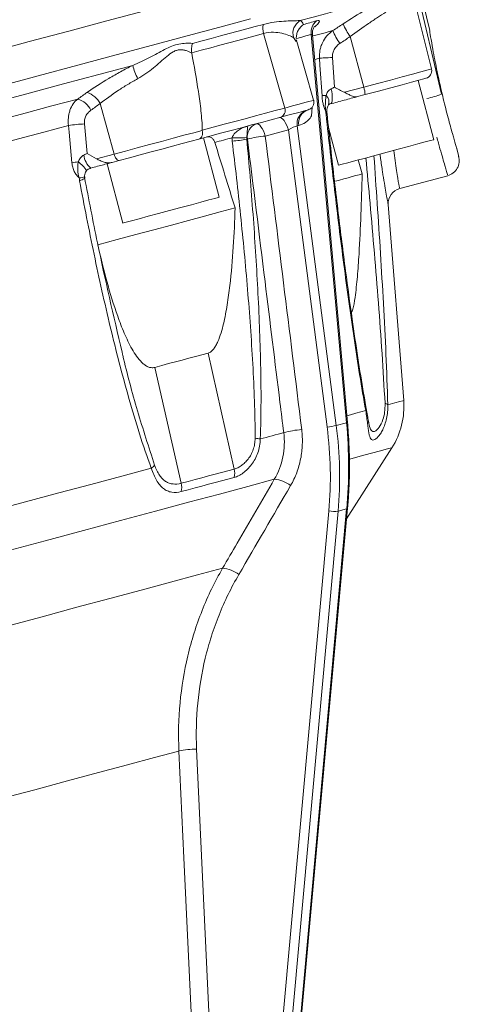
# Model space of a CAD drawing. Header units: millimetres. Extents: x -45 to 292, y -167 to 549.
# Tile 8 of 16: x 234 to 291, y -30 to 98. Entities that reach past the tile are written whole.
import ezdxf

# ---------------------------------------------------------------- set-up
doc = ezdxf.new("R2010")
doc.units = ezdxf.units.MM

msp = doc.modelspace()

# ---------------------------------------------------------------- linework, layer by layer
at = {"color": 7, "linetype": 'Continuous', "lineweight": 15}
for p, q in [((287.35, 91.72), (284.88, 101.6)), ((287.12, 96.73), (286.29, 100.31)), ((265.47, 96.34), (268.22, 86.63)), ((271.99, 87.64), (269.78, 95.32)), ((276.28, 45.61), (271.68, 96.23)), ((276.4, 45.65), (271.82, 96.11)), ((276.76, 95.94), (278.52, 89.35)), ((274.44, 93.23), (274.7, 89.34)), ((287.68, 82.5), (285.61, 90.23)), ((276, 88.68), (278.52, 89.35)), ((278.69, 88.38), (277.7, 88.11)), ((244.15, 87.2), (245.96, 80.62)), ((271.26, 86.39), (271.42, 86.49)), ((271.79, 86.74), (271.7, 85.61)), ((242.1, 84.56), (242.45, 80.7)), ((268.69, 83.77), (265.68, 82.96)), ((273.75, 45.05), (268.69, 83.77)), ((270.04, 84.35), (269.84, 84.3)), ((269.84, 84.3), (274.94, 45.26)), ((273.93, 84.09), (275.24, 79.17)), ((259.68, 75), (257.61, 82.73)), ((290.9, 80.32), (290.67, 81.32)), ((243.67, 80.01), (245.96, 80.62)), ((246.62, 79.79), (245.72, 79.54)), ((278.32, 78.04), (277.8, 79.86)), ((245.05, 79.36), (247.12, 71.64)), ((283.21, 76.13), (289.5, 77.81)), ((283.73, 48.5), (281.72, 74.04)), ((258.23, 54.69), (258.23, 54.69)), ((261.63, 39.57), (258.23, 54.69)), ((254.71, 37.71), (251.26, 52.82)), ((278.85, 47.4), (278.71, 48.25)), ((276.28, 45.61), (274.94, 45.26)), ((276.29, 33.08), (282.19, 42.34)), ((262.3, -94.62), (273.97, 34.09)), ((275.17, 34.08), (263.49, -94.63)), ((264.61, -94.33), (276.29, 34.38)), ((264.74, -94.25), (276.41, 34.46)), ((276.29, 34.38), (275.17, 34.08)), ((256.73, 3.04), (261.29, -93.85))]:
    msp.add_line(p, q, dxfattribs=at)
at = {"color": 8, "linetype": 'Continuous', "lineweight": 15}
msp.add_line((269.72, 95.3), (269.36, 95.82), dxfattribs=at)
at = {"color": 7, "linetype": 'Continuous', "lineweight": 15, "flags": 128}
for points in [[(270.21, 98.03), (271.91, 98.49), (273.53, 98.92), (275.07, 99.33), (276.52, 99.72), (277.89, 100.09), (279.16, 100.43), (280.35, 100.75), (281.45, 101.05)], [(285.9, 100.21), (286.5, 97.63), (288.67, 88.42)], [(200.42, 86.04), (206.49, 87.67), (212.45, 89.26), (218.29, 90.83), (223.98, 92.35), (229.52, 93.84), (234.88, 95.28), (240.06, 96.66), (245.03, 97.99), (249.78, 99.27)], [(265.47, 96.34), (264.37, 96.05), (263.25, 95.75), (262.11, 95.44), (260.95, 95.13), (259.77, 94.81), (258.56, 94.49), (257.33, 94.16), (256.09, 93.83)], [(256.2, 95.06), (257.43, 95.39), (258.63, 95.71), (259.82, 96.03), (260.99, 96.34), (262.13, 96.65), (263.26, 96.95), (264.36, 97.24), (265.44, 97.53)], [(274.44, 93.23), (274.17, 93.21), (273.9, 93.19), (273.65, 93.17), (273.42, 93.16), (273.21, 93.15), (273.02, 93.13), (272.87, 93.12), (272.76, 93.12)], [(273.08, 88.23), (272.81, 92.22), (272.76, 93.12)], [(208.6, 81.53), (214.04, 82.98), (219.36, 84.41), (224.57, 85.8), (229.65, 87.17), (234.58, 88.49), (239.36, 89.77), (243.97, 91), (248.39, 92.19)], [(286.64, 90.51), (286.62, 90.5), (286.34, 90.43), (285.71, 90.26), (284.76, 90), (283.53, 89.67), (282.06, 89.28), (280.43, 88.84), (278.69, 88.38)], [(274.26, 89.13), (274.34, 88.77), (274.39, 88.42), (274.42, 88.09), (274.42, 87.8), (274.39, 87.55), (274.34, 87.36), (274.26, 87.23), (274.15, 87.16)], [(211.65, 79.88), (215.62, 80.94), (219.52, 81.99), (223.36, 83.02), (227.11, 84.02), (230.78, 85.01), (234.36, 85.96), (237.84, 86.9), (241.23, 87.8)], [(273.61, 88.27), (273.52, 88.26), (273.44, 88.26), (273.37, 88.25), (273.3, 88.25), (273.23, 88.24), (273.18, 88.24), (273.12, 88.24), (273.08, 88.23)], [(257.46, 83.74), (258.9, 84.13), (260.31, 84.51), (261.7, 84.88), (263.06, 85.24), (264.39, 85.6), (265.7, 85.95), (266.97, 86.29), (268.22, 86.63)], [(271.26, 86.39), (271.15, 86.36), (270.94, 86.3), (270.63, 86.22), (270.23, 86.11), (269.73, 85.98), (269.14, 85.82), (268.46, 85.64), (267.7, 85.43)], [(267.7, 85.43), (266.46, 85.1), (265.2, 84.76), (263.9, 84.42), (262.57, 84.06), (261.22, 83.7), (259.84, 83.33), (258.43, 82.95), (257, 82.57)], [(267.52, 85.39), (267.66, 85.39), (267.81, 85.32), (267.97, 85.18), (268.13, 84.99), (268.29, 84.74), (268.43, 84.45), (268.57, 84.12), (268.69, 83.77)], [(212.07, 76.86), (215.82, 77.86), (219.5, 78.85), (223.11, 79.81), (226.65, 80.76), (230.12, 81.69), (233.51, 82.6), (236.8, 83.48), (240.01, 84.34)], [(240.46, 79.49), (240.09, 83.46), (240.01, 84.34)], [(245.96, 80.62), (247.44, 81.02), (248.99, 81.44), (250.58, 81.86), (252.14, 82.28), (253.65, 82.69), (255.07, 83.07), (256.35, 83.41), (257.46, 83.71)], [(264.52, 84.58), (264.65, 84.58), (264.8, 84.51), (264.96, 84.38), (265.12, 84.19), (265.28, 83.94), (265.43, 83.64), (265.57, 83.32), (265.68, 82.96)], [(257, 82.57), (256, 82.3), (254.84, 81.99), (253.57, 81.65), (252.21, 81.28), (250.79, 80.9), (249.36, 80.52), (247.96, 80.14), (246.62, 79.79)], [(261.34, 82.75), (261.06, 82.67), (260.78, 82.6), (260.5, 82.52), (260.22, 82.45), (259.94, 82.37), (259.66, 82.3), (259.38, 82.22), (259.1, 82.15)], [(263.35, 82.58), (263.34, 82.57), (263.33, 82.57), (263.32, 82.57), (263.31, 82.56), (263.3, 82.56), (263.29, 82.56), (263.28, 82.56), (263.27, 82.55)], [(287.68, 82.5), (287.61, 82.49), (287.23, 82.38), (286.54, 82.2), (285.57, 81.94), (284.37, 81.62), (283.02, 81.25), (281.57, 80.87), (280.12, 80.48), (278.73, 80.11), (277.49, 79.78), (276.46, 79.5), (275.7, 79.29), (275.24, 79.17)], [(245.96, 80.62), (246.02, 80.44), (246.09, 80.27), (246.17, 80.12), (246.26, 79.99), (246.35, 79.88), (246.45, 79.82), (246.54, 79.78), (246.62, 79.79)], [(274.83, 77.1), (275.34, 77.24), (275.94, 77.4), (276.5, 77.55), (277.01, 77.69), (277.49, 77.82), (277.92, 77.93), (278.32, 78.04)], [(259.68, 75), (259.55, 74.97), (259.09, 74.84), (258.32, 74.64), (257.29, 74.36), (256.05, 74.03), (254.66, 73.66), (253.21, 73.27), (251.77, 72.88), (250.41, 72.52), (249.22, 72.2), (248.25, 71.94), (247.56, 71.75), (247.18, 71.65), (247.12, 71.64)], [(243.85, 68.8), (246.36, 69.48), (248.8, 70.13), (251.16, 70.76), (253.44, 71.37), (255.65, 71.96), (257.77, 72.53), (259.8, 73.08), (261.75, 73.6)], [(251.26, 52.82), (252.17, 53.07), (253.08, 53.31), (253.97, 53.55), (254.85, 53.78), (255.71, 54.01), (256.57, 54.24), (257.4, 54.47), (258.23, 54.69)], [(265.03, 43.49), (265.42, 43.6), (265.81, 43.7), (266.2, 43.8), (266.59, 43.91), (266.97, 44.01), (267.34, 44.11), (267.72, 44.21), (268.08, 44.31)], [(215.96, 30.34), (220.73, 31.62), (225.41, 32.87), (229.98, 34.1), (234.43, 35.29), (238.75, 36.45), (242.93, 37.57), (246.96, 38.65), (250.82, 39.68)], [(254.71, 37.71), (255.62, 37.96), (256.52, 38.2), (257.4, 38.43), (258.27, 38.67), (259.13, 38.9), (259.98, 39.12), (260.81, 39.35), (261.63, 39.57)], [(191.41, 18.02), (197.42, 19.63), (203.39, 21.23), (209.28, 22.81), (215.09, 24.36), (220.79, 25.89), (226.35, 27.38), (231.75, 28.83), (236.97, 30.23), (241.99, 31.57), (246.79, 32.86), (251.35, 34.08), (255.66, 35.23), (259.69, 36.31), (263.42, 37.31), (266.86, 38.23)], [(261.63, 38.48), (260.81, 38.26), (259.98, 38.04), (259.14, 37.81), (258.28, 37.58), (257.41, 37.35), (256.53, 37.11), (255.64, 36.87), (254.73, 36.63)], [(194.84, 9.14), (200.39, 10.63), (205.88, 12.1), (211.31, 13.55), (216.64, 14.98), (221.85, 16.38), (226.93, 17.74), (231.84, 19.05), (236.58, 20.32), (241.11, 21.54), (245.42, 22.69), (249.49, 23.78), (253.31, 24.81), (256.85, 25.76), (260.11, 26.63)], [(200.94, -11.52), (206.21, -10.1), (211.42, -8.71), (216.54, -7.34), (221.55, -5.99), (226.41, -4.69), (231.11, -3.43), (235.61, -2.23), (239.89, -1.08), (243.94, 0), (247.72, 1.02), (251.22, 1.96), (254.42, 2.81)], [(258.97, -94.08), (258.79, -90.12), (258.05, -74.32), (255.08, -11.12), (254.42, 2.81)]]:
    msp.add_lwpolyline(points, dxfattribs=at)
at = {"color": 8, "linetype": 'Continuous', "lineweight": 15, "flags": 128}
for points in [[(201.61, 81.6), (207.68, 83.22), (213.64, 84.82), (219.48, 86.39), (225.17, 87.91), (230.71, 89.4), (236.07, 90.83), (241.25, 92.22), (246.22, 93.55), (250.97, 94.82), (255.48, 96.03), (259.75, 97.18), (263.76, 98.25)], [(271.83, 96), (271.88, 96.02), (272.43, 96.17), (272.97, 96.31), (273.49, 96.45), (274, 96.59), (274.49, 96.72)], [(272.11, 92.94), (272.3, 93), (272.76, 93.12)], [(278.52, 89.35), (280.3, 89.83), (282, 90.28), (283.54, 90.69), (284.87, 91.05), (285.95, 91.34), (286.74, 91.55), (287.21, 91.68), (287.35, 91.72)], [(268.22, 86.63), (269.25, 86.9), (270.12, 87.14), (270.83, 87.33), (271.38, 87.47), (271.75, 87.57), (271.95, 87.63), (271.99, 87.64)], [(273.61, 85.77), (273.68, 85.8), (273.72, 85.83), (273.73, 85.86)], [(241.47, 77.15), (241.65, 77.22), (241.81, 77.28), (241.94, 77.34), (242.04, 77.4), (242.1, 77.46), (242.14, 77.51), (242.14, 77.55)], [(281.65, 47.94), (282.56, 48.19), (283.21, 48.36), (283.6, 48.47), (283.73, 48.5)], [(276.33, 46.52), (276.79, 46.64), (277.49, 46.83), (278.16, 47.01), (278.78, 47.18)], [(276.71, 40.87), (278.37, 41.32), (279.87, 41.72), (281.01, 42.03), (281.77, 42.23), (282.15, 42.33), (282.19, 42.34)]]:
    msp.add_lwpolyline(points, dxfattribs=at)
at = {"color": 7, "linetype": 'Continuous', "lineweight": 15}
for centre, radius, start, end in [((271.33, 96.33), 2.04, 123.4942, 194.5186), ((273.59, 96.51), 1.93, 130.0189, 188.4397), ((283.29, 100.67), 8.06, 202.3924, 215.9463), ((267.73, 97), 2.36, 166.8122, 196.1511), ((281.97, 99.8), 8.09, 202.3752, 215.8812), ((254.85, 93.68), 6.62, 193.0162, 209.1151), ((286.38, 91.47), 1, 285, 14), ((241.61, 85.94), 2.83, 26.3871, 73.0706), ((275.81, 88.37), 2.88, 0.0622, 19.801), ((240.4, 85.09), 2.83, 26.3665, 72.9628), ((271.03, 87.36), 1, 285, 16), ((284.58, 99.07), 11.4, 280.9897, 291.0161), ((267.36, 86.29), 0.922, 291.9778, 21.3483), ((271.64, 84.6), 1.82, 108.4946, 189.6959), ((271.84, 84.66), 1.82, 108.4949, 189.6956), ((242.94, 66.39), 18.19, 92.6625, 99.2819), ((265.11, 82.9), 1.79, 109.4011, 190.3264), ((262.11, 97.34), 14.61, 267.0044, 274.5831), ((260.06, 100.33), 18.06, 274.1652, 280.2434), ((266.47, 71.01), 11.98, 93.7853, 105.0998), ((242.9, 65.01), 14.69, 96.278, 99.5714), ((244.57, 80.74), 2.55, 185.4033, 229.6637), ((288.98, 79.75), 2, 284.0048, 17.4354), ((283.71, 74.19), 2, 103.8946, 184.4904), ((281.12, 47.31), 0.828, 50.1636, 77.8116), ((273.76, 47.72), 10, 327.5, 4.5), ((278.6, 47.35), 0.257, 316.3573, 23.9816), ((273.34, 50.87), 5.84, 274.038, 285.9412), ((271.2, 32.85), 11.88, 93.7354, 105.2026), ((263.66, 35.78), 7.83, 79.9602, 84.92), ((249.81, 41.23), 1.85, 303.2833, 320.985), ((259.3, 39.03), 2.39, 346.6708, 13.052), ((252.2, 37.12), 2.58, 349.0458, 13.3325), ((266.52, 34.17), 4.08, 52.7854, 85.2045), ((274.61, 37.56), 3.52, 259.565, 279.0981), ((259.74, 22.53), 4.12, 52.8261, 84.7801), ((256.53, -6.94), 9.98, 88.8527, 102.2149)]:
    msp.add_arc(centre, radius, start, end, dxfattribs=at)
at = {"color": 8, "linetype": 'Continuous', "lineweight": 15}
for centre, radius, start, end in [((272.9, 87.43), 1.09, 338.9587, 49.7079), ((273.61, 85.83), 0.318, 72.9643, 96.5769), ((239.02, 76.36), 3.96, 32.084, 55.0044), ((241.48, 78.84), 1.31, 267.5279, 299.6955), ((276.27, 45.88), 0.264, 271.8953, 300.9899), ((276.29, 34.52), 0.142, 271.279, 334.5945)]:
    msp.add_arc(centre, radius, start, end, dxfattribs=at)
at = {"color": 7, "linetype": 'Continuous', "lineweight": 15}
for centre, major_axis, ratio, start_param, end_param in [((269.04, 83.72), (0.934, 0.543), 0.207589, 0.432339, 1.833119), ((227.11, 41.36), (-26.15, 41.74), 0.93727, 4.030853, 4.257746), ((227.44, 41.52), (-26.18, 42.89), 0.936256, 4.042109, 4.269002), ((236.91, 44.05), (-8.67, 49.32), 0.784162, 4.379926, 4.606819)]:
    msp.add_ellipse(centre, major_axis=major_axis, ratio=ratio, start_param=start_param, end_param=end_param, dxfattribs=at)
for points, knots in [([(275.83, 97.6), (276.83, 98.25), (277.8, 98.87), (279.23, 99.74), (279.7, 100.02), (280.6, 100.56), (281.04, 100.81), (281.45, 101.05)], [0, 0, 0, 0, 0.5, 0.5, 0.75, 0.75, 1, 1, 1, 1]), ([(281.39, 99.12), (281.04, 98.9), (280.68, 98.67), (279.93, 98.18), (279.54, 97.91), (278.37, 97.11), (277.57, 96.54), (276.76, 95.94)], [0, 0, 0, 0, 0.25, 0.25, 0.5, 0.5, 1, 1, 1, 1]), ([(265.44, 97.53), (265.92, 97.66), (266.38, 97.76), (267.27, 97.89), (267.69, 97.92), (268.91, 98), (269.62, 98), (270.21, 98.03)], [0, 0, 0, 0, 0.25, 0.25, 0.5, 0.5, 1, 1, 1, 1]), ([(269.36, 95.82), (269.2, 95.9), (268.99, 96), (268.49, 96.2), (268.19, 96.3), (267.52, 96.45), (267.15, 96.5), (266.35, 96.51), (265.92, 96.46), (265.47, 96.34)], [0, 0, 0, 0, 0.25, 0.25, 0.5, 0.5, 0.75, 0.75, 1, 1, 1, 1]), ([(269.73, 95.68), (269.72, 95.87), (269.74, 96.04), (269.82, 96.39), (269.88, 96.57), (270.04, 96.88), (270.14, 97.03), (270.32, 97.23), (270.38, 97.3), (270.51, 97.41), (270.58, 97.47), (270.65, 97.52)], [0, 0, 0, 0, 0.25, 0.25, 0.5, 0.5, 0.75, 0.75, 0.875, 0.875, 1, 1, 1, 1]), ([(271.84, 96.11), (271.82, 96.23), (271.8, 96.52), (271.9, 96.89), (272.02, 97.14), (272.09, 97.25), (272.1, 97.25), (272.1, 97.26)], [0, 0, 0, 0, 0.226995, 0.506197, 0.713538, 0.866025, 1, 1, 1, 1]), ([(272.76, 93.12), (272.73, 93.47), (272.75, 93.82), (272.85, 94.33), (272.89, 94.5), (273, 94.83), (273.07, 94.99), (273.29, 95.46), (273.49, 95.76), (273.94, 96.28), (274.2, 96.52), (274.49, 96.72)], [0, 0, 0, 0, 0.25, 0.25, 0.375, 0.375, 0.5, 0.5, 0.75, 0.75, 1, 1, 1, 1]), ([(287.53, 94.28), (287.43, 94.87), (287.22, 96.04), (287.09, 96.83), (287.1, 96.75), (287.11, 96.73)], [0, 0, 0, 0, 0.407673, 0.815401, 1, 1, 1, 1]), ([(248.39, 92.19), (249.17, 92.51), (249.89, 92.86), (250.93, 93.4), (251.27, 93.58), (251.92, 93.93), (252.24, 94.1), (252.88, 94.42), (253.19, 94.57), (253.81, 94.81), (254.12, 94.9), (254.74, 95.02), (255.04, 95.05), (255.63, 95.08), (255.92, 95.07), (256.2, 95.06)], [0, 0, 0, 0, 0.25, 0.25, 0.375, 0.375, 0.5, 0.5, 0.625, 0.625, 0.75, 0.75, 0.875, 0.875, 1, 1, 1, 1]), ([(256.09, 93.83), (256.05, 94.03), (256.05, 94.24), (256.09, 94.66), (256.13, 94.87), (256.2, 95.06)], [0, 0, 0, 0, 0.5, 0.5, 1, 1, 1, 1]), ([(269.79, 95.34), (269.78, 95.37), (269.74, 95.45), (269.74, 95.5), (269.75, 95.52)], [0, 0, 0, 0, 0.434652, 1, 1, 1, 1]), ([(275.42, 95.06), (275.26, 94.96), (275.12, 94.84), (274.88, 94.58), (274.77, 94.43), (274.59, 94.11), (274.53, 93.94), (274.45, 93.59), (274.43, 93.41), (274.44, 93.23)], [0, 0, 0, 0, 0.25, 0.25, 0.5, 0.5, 0.75, 0.75, 1, 1, 1, 1]), ([(256.09, 93.8), (255.87, 93.92), (255.63, 94.03), (255.24, 94.15), (255.11, 94.18), (254.83, 94.22), (254.69, 94.23), (254.4, 94.22), (254.26, 94.19), (253.97, 94.1), (253.82, 94.04), (253.39, 93.79), (253.11, 93.58), (252.56, 93.12), (252.28, 92.87), (251.7, 92.36), (251.4, 92.11), (250.46, 91.35), (249.8, 90.87), (249.06, 90.46)], [0, 0, 0, 0, 0.125, 0.125, 0.1875, 0.1875, 0.25, 0.25, 0.3125, 0.3125, 0.375, 0.375, 0.5, 0.5, 0.625, 0.625, 0.75, 0.75, 1, 1, 1, 1]), ([(256.09, 93.8), (256.4, 92.12), (256.7, 90.45), (257.08, 87.93), (257.2, 87.1), (257.34, 85.84), (257.38, 85.42), (257.44, 84.58), (257.46, 84.16), (257.46, 83.74)], [0, 0, 0, 0, 0.5, 0.5, 0.75, 0.75, 0.875, 0.875, 1, 1, 1, 1]), ([(290.67, 81.32), (290.68, 81.29), (290.71, 81.17), (290.52, 81.79), (290.12, 83.18), (289.53, 85.29), (288.89, 87.81), (288.28, 90.47), (287.82, 92.7), (287.61, 93.84), (287.53, 94.28)], [0, 0, 0, 0, 0.032689, 0.178242, 0.323822, 0.469461, 0.614981, 0.760326, 0.905813, 1, 1, 1, 1]), ([(242.43, 88.65), (243.32, 89.27), (244.27, 89.88), (245.78, 90.78), (246.3, 91.08), (247.34, 91.65), (247.86, 91.92), (248.39, 92.19)], [0, 0, 0, 0, 0.5, 0.5, 0.75, 0.75, 1, 1, 1, 1]), ([(249.06, 90.46), (248.62, 90.21), (248.18, 89.96), (247.32, 89.44), (246.89, 89.17), (245.65, 88.34), (244.87, 87.78), (244.15, 87.2)], [0, 0, 0, 0, 0.25, 0.25, 0.5, 0.5, 1, 1, 1, 1]), ([(273.61, 88.27), (273.67, 88.45), (273.74, 88.62), (273.95, 88.92), (274.09, 89.05), (274.26, 89.13)], [0, 0, 0, 0, 0.5, 0.5, 1, 1, 1, 1]), ([(276, 88.68), (276.17, 88.6), (276.33, 88.51), (276.64, 88.35), (276.79, 88.27), (277.07, 88.15), (277.2, 88.11), (277.4, 88.08), (277.46, 88.08), (277.58, 88.09), (277.64, 88.1), (277.7, 88.11)], [0, 0, 0, 0, 0.25, 0.25, 0.5, 0.5, 0.75, 0.75, 0.875, 0.875, 1, 1, 1, 1]), ([(240.01, 84.34), (239.97, 84.69), (239.97, 85.03), (240.02, 85.53), (240.04, 85.7), (240.12, 86.02), (240.16, 86.18), (240.32, 86.63), (240.46, 86.91), (240.8, 87.4), (241, 87.62), (241.23, 87.8)], [0, 0, 0, 0, 0.25, 0.25, 0.375, 0.375, 0.5, 0.5, 0.75, 0.75, 1, 1, 1, 1]), ([(273.58, 86.15), (273.51, 86.27), (273.45, 86.41), (273.34, 86.72), (273.29, 86.89), (273.21, 87.25), (273.17, 87.43), (273.11, 87.83), (273.09, 88.03), (273.08, 88.23)], [0, 0, 0, 0, 0.25, 0.25, 0.5, 0.5, 0.75, 0.75, 1, 1, 1, 1]), ([(273.58, 86.15), (273.51, 86.49), (273.5, 86.84), (273.52, 87.38), (273.53, 87.56), (273.57, 87.91), (273.59, 88.09), (273.61, 88.27)], [0, 0, 0, 0, 0.5, 0.5, 0.75, 0.75, 1, 1, 1, 1]), ([(277.7, 88.11), (277.44, 88.04), (277.17, 87.97), (276.59, 87.82), (276.29, 87.74), (275.68, 87.57), (275.37, 87.49), (274.75, 87.32), (274.45, 87.24), (274.15, 87.16)], [0, 0, 0, 0, 0.25, 0.25, 0.5, 0.5, 0.75, 0.75, 1, 1, 1, 1]), ([(242.94, 86.35), (242.8, 86.26), (242.67, 86.14), (242.46, 85.89), (242.36, 85.75), (242.21, 85.44), (242.16, 85.27), (242.09, 84.92), (242.08, 84.74), (242.1, 84.56)], [0, 0, 0, 0, 0.25, 0.25, 0.5, 0.5, 0.75, 0.75, 1, 1, 1, 1]), ([(273.71, 86.13), (273.71, 86.17), (273.69, 86.33), (273.73, 86.6), (273.82, 86.88), (273.89, 86.99), (273.93, 87.04)], [0, 0, 0, 0, 0.103574, 0.40312, 0.69534, 1, 1, 1, 1]), ([(273.73, 85.86), (273.73, 85.9), (273.71, 86.02), (273.7, 86.15), (273.7, 86.23)], [0, 0, 0, 0, 0.337274, 1, 1, 1, 1]), ([(273.92, 87.04), (273.93, 87.05), (273.95, 87.08), (273.95, 87.08), (274.05, 87.13), (274.13, 87.16), (274.16, 87.16)], [0, 0, 0, 0, 0.116184, 0.629108, 0.876558, 1, 1, 1, 1]), ([(271.7, 85.61), (271.59, 85.4), (271.47, 85.24), (271.2, 84.95), (271.06, 84.84), (270.64, 84.55), (270.35, 84.43), (270.04, 84.35)], [0, 0, 0, 0, 0.25, 0.25, 0.5, 0.5, 1, 1, 1, 1]), ([(278.78, 47.18), (278.5, 48.73), (278.24, 50.29), (277.73, 53.45), (277.49, 55.03), (276.78, 59.81), (276.34, 63.02), (275.5, 69.48), (275.1, 72.72), (274.33, 79.23), (273.96, 82.49), (273.61, 85.77)], [0, 0, 0, 0, 0.125, 0.125, 0.25, 0.25, 0.5, 0.5, 0.75, 0.75, 1, 1, 1, 1]), ([(278.71, 48.25), (278.64, 48.64), (278.31, 50.55), (277.73, 54.16), (276.95, 59.49), (276.09, 65.77), (275.16, 73.21), (274.35, 80.03), (273.9, 84.37), (273.74, 85.86)], [0, 0, 0, 0, 0.032201, 0.157944, 0.293458, 0.461036, 0.659255, 0.883018, 1, 1, 1, 1]), ([(257.46, 83.71), (257.49, 83.58), (257.51, 83.45), (257.49, 83.2), (257.47, 83.08), (257.38, 82.87), (257.32, 82.78), (257.18, 82.64), (257.09, 82.59), (257, 82.57)], [0, 0, 0, 0, 0.25, 0.25, 0.5, 0.5, 0.75, 0.75, 1, 1, 1, 1]), ([(257.46, 83.71), (257.46, 83.72), (257.46, 83.73), (257.46, 83.74), (257.46, 83.74), (257.46, 83.74), (257.46, 83.74)], [0, 0, 0, 0, 0.0000295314, 0.0000295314, 0.0000295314, 0.00003573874, 0.00003573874, 0.00003573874, 0.00003573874]), ([(261.34, 82.75), (261.44, 83), (261.59, 83.21), (261.91, 83.55), (262.09, 83.69), (262.46, 83.92), (262.65, 84.02), (263.03, 84.17), (263.22, 84.23), (263.41, 84.28)], [0, 0, 0, 0, 0.25, 0.25, 0.5, 0.5, 0.75, 0.75, 1, 1, 1, 1]), ([(263.27, 82.78), (263.28, 82.92), (263.29, 83.05), (263.31, 83.31), (263.31, 83.42), (263.33, 83.62), (263.34, 83.71), (263.35, 83.86), (263.36, 83.93), (263.37, 84.09), (263.38, 84.17), (263.4, 84.26), (263.41, 84.28), (263.41, 84.28)], [0, 0, 0, 0, 0.125, 0.125, 0.25, 0.25, 0.375, 0.375, 0.5, 0.5, 0.75, 0.75, 1, 1, 1, 1]), ([(258.08, 82.86), (258.17, 82.88), (258.26, 82.89), (258.44, 82.86), (258.54, 82.83), (258.72, 82.72), (258.82, 82.64), (258.98, 82.43), (259.05, 82.29), (259.1, 82.15)], [0, 0, 0, 0, 0.25, 0.25, 0.5, 0.5, 0.75, 0.75, 1, 1, 1, 1]), ([(264.36, 43.58), (264.36, 45.2), (264.32, 46.82), (264.22, 50.05), (264.14, 51.67), (263.87, 56.52), (263.64, 59.76), (263.1, 66.22), (262.79, 69.44), (262.12, 75.89), (261.76, 79.1), (261.37, 82.31)], [0, 0, 0, 0, 0.125, 0.125, 0.25, 0.25, 0.5, 0.5, 0.75, 0.75, 1, 1, 1, 1]), ([(263.27, 82.55), (263.57, 79.31), (263.84, 76.06), (264.32, 69.56), (264.53, 66.31), (264.87, 59.79), (265, 56.52), (265.11, 51.63), (265.13, 50), (265.12, 46.74), (265.09, 45.12), (265.03, 43.49)], [0, 0, 0, 0, 0.25, 0.25, 0.5, 0.5, 0.75, 0.75, 0.875, 0.875, 1, 1, 1, 1]), ([(268.08, 44.31), (267.92, 45.62), (267.76, 46.94), (267.6, 48.25), (266.95, 53.5), (266.3, 58.75), (265.65, 64.01), (264.89, 70.2), (264.12, 76.39), (263.35, 82.58)], [0, 0, 0, 0, 0.004, 0.004, 0.004, 0.02, 0.02, 0.02, 0.03885277, 0.03885277, 0.03885277, 0.03885277]), ([(241.42, 77.53), (241.3, 77.86), (241.25, 78.2), (241.23, 78.72), (241.23, 78.9), (241.25, 79.25), (241.26, 79.43), (241.3, 79.61)], [0, 0, 0, 0, 0.5, 0.5, 0.75, 0.75, 1, 1, 1, 1]), ([(241.3, 79.61), (241.37, 79.79), (241.46, 79.97), (241.7, 80.28), (241.86, 80.42), (242.03, 80.5)], [0, 0, 0, 0, 0.5, 0.5, 1, 1, 1, 1]), ([(243.67, 80.01), (243.83, 79.94), (243.99, 79.85), (244.32, 79.69), (244.5, 79.62), (244.85, 79.52), (245.03, 79.49), (245.29, 79.48), (245.38, 79.49), (245.55, 79.51), (245.64, 79.52), (245.72, 79.54)], [0, 0, 0, 0, 0.25, 0.25, 0.5, 0.5, 0.75, 0.75, 0.875, 0.875, 1, 1, 1, 1]), ([(281.72, 74.04), (281.71, 74.07), (281.7, 74.14), (281.59, 74.71), (281.42, 75.58), (281.21, 76.79), (280.97, 78.3), (280.77, 79.6), (280.66, 80.43), (280.64, 80.62)], [0, 0, 0, 0, 0.159525, 0.315317, 0.475758, 0.632992, 0.794867, 0.954684, 1, 1, 1, 1]), ([(241.42, 77.53), (241.29, 77.63), (241.17, 77.76), (240.95, 78.04), (240.85, 78.19), (240.68, 78.53), (240.62, 78.71), (240.51, 79.09), (240.48, 79.29), (240.46, 79.49)], [0, 0, 0, 0, 0.25, 0.25, 0.5, 0.5, 0.75, 0.75, 1, 1, 1, 1]), ([(242.14, 77.61), (242.13, 77.67), (242.11, 77.84), (242.17, 78.12), (242.28, 78.35), (242.37, 78.45), (242.38, 78.46)], [0, 0, 0, 0, 0.191278, 0.5734, 0.917811, 1, 1, 1, 1]), ([(242.33, 78.4), (242.36, 78.44), (242.43, 78.54), (242.61, 78.67), (242.79, 78.76), (242.89, 78.78), (242.92, 78.79)], [0, 0, 0, 0, 0.212186, 0.510244, 0.86718, 1, 1, 1, 1]), ([(245.72, 79.54), (245.59, 79.51), (245.43, 79.47), (245.05, 79.36), (244.83, 79.31), (244.35, 79.18), (244.08, 79.11), (243.52, 78.96), (243.23, 78.88), (242.92, 78.79)], [0, 0, 0, 0, 0.25, 0.25, 0.5, 0.5, 0.75, 0.75, 1, 1, 1, 1]), ([(250.82, 39.68), (250.27, 41.16), (249.76, 42.66), (248.79, 45.69), (248.34, 47.22), (247.03, 51.84), (246.23, 54.95), (244.72, 61.23), (244.02, 64.39), (242.69, 70.75), (242.06, 73.95), (241.47, 77.15)], [0, 0, 0, 0, 0.125, 0.125, 0.25, 0.25, 0.5, 0.5, 0.75, 0.75, 1, 1, 1, 1]), ([(242.11, 77.6), (242.66, 74.75), (244.13, 67.09), (245.9, 59.55), (247.01, 54.81)], [0, 0, 0, 0, 0.372061, 1, 1, 1, 1]), ([(242.15, 77.55), (242.14, 77.56), (242.13, 77.62), (242.13, 77.69), (242.12, 77.75)], [0, 0, 0, 0, 0.153817, 1, 1, 1, 1]), ([(276.9, 59.94), (276.96, 60.09), (277.17, 60.57), (277.44, 62.21), (277.71, 64.64), (277.96, 68.28), (278.17, 72.76), (278.27, 76.27), (278.32, 78.04)], [0, 0, 0, 0, 0.045623, 0.146835, 0.300768, 0.458646, 0.728354, 1, 1, 1, 1]), ([(258.23, 54.69), (258.36, 54.72), (258.49, 54.79), (258.73, 54.98), (258.85, 55.1), (259.06, 55.37), (259.16, 55.53), (259.34, 55.85), (259.42, 56.02), (259.65, 56.56), (259.79, 56.94), (260.03, 57.72), (260.14, 58.11), (260.42, 59.32), (260.58, 60.15), (260.85, 61.82), (260.97, 62.65), (261.26, 65.17), (261.4, 66.85), (261.62, 70.22), (261.69, 71.91), (261.75, 73.6)], [0, 0, 0, 0, 0.03125, 0.03125, 0.0625, 0.0625, 0.09375, 0.09375, 0.125, 0.125, 0.1875, 0.1875, 0.25, 0.25, 0.375, 0.375, 0.5, 0.5, 0.75, 0.75, 1, 1, 1, 1]), ([(243.85, 68.8), (244.21, 67.21), (244.59, 65.63), (245.44, 62.51), (245.9, 60.98), (246.7, 58.74), (246.98, 58), (247.6, 56.56), (247.94, 55.86), (248.49, 54.88), (248.69, 54.57), (249.11, 53.98), (249.33, 53.71), (249.7, 53.35), (249.82, 53.24), (250.09, 53.05), (250.23, 52.96), (250.51, 52.84), (250.65, 52.8), (250.95, 52.77), (251.11, 52.78), (251.26, 52.82)], [0, 0, 0, 0, 0.25, 0.25, 0.5, 0.5, 0.625, 0.625, 0.75, 0.75, 0.8125, 0.8125, 0.875, 0.875, 0.90625, 0.90625, 0.9375, 0.9375, 0.96875, 0.96875, 1, 1, 1, 1]), ([(281.65, 47.94), (281.66, 47.63), (281.65, 47.32), (281.6, 46.71), (281.55, 46.42), (281.43, 45.87), (281.36, 45.61), (281.19, 45.12), (281.09, 44.9), (280.9, 44.5), (280.8, 44.32), (280.59, 44.01), (280.48, 43.87), (280.28, 43.65), (280.18, 43.56), (280, 43.42), (279.91, 43.38), (279.75, 43.33), (279.68, 43.34), (279.55, 43.38), (279.49, 43.43), (279.38, 43.58), (279.34, 43.67), (279.26, 43.91), (279.22, 44.05), (279.16, 44.38), (279.13, 44.58), (279.07, 45), (279.05, 45.23), (278.99, 45.73), (278.95, 46.01), (278.88, 46.57), (278.83, 46.87), (278.78, 47.18)], [0, 0, 0, 0, 0.0625, 0.0625, 0.125, 0.125, 0.1875, 0.1875, 0.25, 0.25, 0.3125, 0.3125, 0.375, 0.375, 0.4375, 0.4375, 0.5, 0.5, 0.5625, 0.5625, 0.625, 0.625, 0.6875, 0.6875, 0.75, 0.75, 0.8125, 0.8125, 0.875, 0.875, 0.9375, 0.9375, 1, 1, 1, 1]), ([(279.18, 45.54), (279.17, 45.59), (279.13, 45.76), (279.03, 46.35), (278.94, 46.96), (278.86, 47.35), (278.85, 47.4)], [0, 0, 0, 0, 0.145478, 0.515063, 0.931609, 1, 1, 1, 1]), ([(276.41, 34.46), (276.47, 35.14), (276.63, 37.11), (276.7, 40.41), (276.59, 43.47), (276.44, 45.22), (276.4, 45.65)], [0, 0, 0, 0, 0.184661, 0.534045, 0.883595, 1, 1, 1, 1]), ([(266.86, 38.23), (267.39, 39.13), (267.76, 40.1), (268.08, 41.66), (268.14, 42.18), (268.18, 43.24), (268.15, 43.77), (268.08, 44.31)], [0, 0, 0, 0, 0.5, 0.5, 0.75, 0.75, 1, 1, 1, 1]), ([(270.43, 44.7), (270.51, 44.06), (270.53, 43.42), (270.49, 42.15), (270.42, 41.52), (270.17, 40.27), (270, 39.67), (269.56, 38.51), (269.3, 37.96), (268.98, 37.42)], [0, 0, 0, 0, 0.25, 0.25, 0.5, 0.5, 0.75, 0.75, 1, 1, 1, 1]), ([(261.63, 39.57), (261.78, 39.61), (261.94, 39.67), (262.26, 39.82), (262.41, 39.91), (262.72, 40.13), (262.88, 40.26), (263.18, 40.54), (263.32, 40.7), (263.59, 41.05), (263.71, 41.25), (263.93, 41.66), (264.03, 41.88), (264.19, 42.34), (264.25, 42.58), (264.33, 43.07), (264.36, 43.32), (264.36, 43.58)], [0, 0, 0, 0, 0.125, 0.125, 0.25, 0.25, 0.375, 0.375, 0.5, 0.5, 0.625, 0.625, 0.75, 0.75, 0.875, 0.875, 1, 1, 1, 1]), ([(265.03, 43.49), (265.02, 43.18), (264.99, 42.87), (264.89, 42.27), (264.81, 41.97), (264.61, 41.4), (264.49, 41.13), (264.21, 40.62), (264.06, 40.37), (263.73, 39.93), (263.55, 39.73), (263.18, 39.36), (262.98, 39.2), (262.6, 38.91), (262.4, 38.8), (262.01, 38.6), (261.82, 38.53), (261.63, 38.48)], [0, 0, 0, 0, 0.125, 0.125, 0.25, 0.25, 0.375, 0.375, 0.5, 0.5, 0.625, 0.625, 0.75, 0.75, 0.875, 0.875, 1, 1, 1, 1]), ([(251.25, 40.07), (251.33, 39.82), (251.43, 39.59), (251.64, 39.16), (251.75, 38.96), (251.99, 38.6), (252.12, 38.45), (252.4, 38.17), (252.54, 38.05), (252.83, 37.86), (252.99, 37.79), (253.31, 37.67), (253.48, 37.64), (253.99, 37.58), (254.34, 37.61), (254.71, 37.71)], [0, 0, 0, 0, 0.125, 0.125, 0.25, 0.25, 0.375, 0.375, 0.5, 0.5, 0.625, 0.625, 0.75, 0.75, 1, 1, 1, 1]), ([(254.73, 36.63), (254.29, 36.51), (253.88, 36.48), (253.29, 36.58), (253.09, 36.64), (252.73, 36.8), (252.56, 36.9), (252.23, 37.16), (252.07, 37.32), (251.77, 37.68), (251.63, 37.88), (251.37, 38.33), (251.25, 38.58), (251.03, 39.11), (250.92, 39.39), (250.82, 39.68)], [0, 0, 0, 0, 0.25, 0.25, 0.375, 0.375, 0.5, 0.5, 0.625, 0.625, 0.75, 0.75, 0.875, 0.875, 1, 1, 1, 1]), ([(260.11, 26.63), (260.75, 27.73), (261.39, 28.82), (262.03, 29.92), (263.64, 32.69), (265.25, 35.46), (266.86, 38.23)], [0, 0, 0, 0, 0.004, 0.004, 0.004, 0.0141024, 0.0141024, 0.0141024, 0.0141024]), ([(254.42, 2.81), (254.32, 4.93), (254.37, 7.03), (254.76, 11.15), (255.09, 13.19), (255.81, 16.21), (256.09, 17.21), (256.71, 19.18), (257.06, 20.16), (258.2, 23.03), (259.09, 24.86), (260.11, 26.63)], [0, 0, 0, 0, 0.25, 0.25, 0.5, 0.5, 0.625, 0.625, 0.75, 0.75, 1, 1, 1, 1]), ([(262.23, 25.81), (261.24, 24.12), (260.38, 22.36), (259.29, 19.63), (258.95, 18.71), (258.35, 16.82), (258.08, 15.86), (257.39, 12.97), (257.06, 11.02), (256.69, 7.07), (256.64, 5.07), (256.73, 3.04)], [0, 0, 0, 0, 0.25, 0.25, 0.375, 0.375, 0.5, 0.5, 0.75, 0.75, 1, 1, 1, 1])]:
    msp.add_open_spline(points, degree=3, knots=knots, dxfattribs=at)
for points in [[(270.21, 98.03), (270.45, 97.92), (270.6, 97.75), (270.65, 97.52)], [(270.65, 97.52), (271.22, 97.67), (271.78, 97.83), (272.35, 97.99)], [(274.49, 96.72), (274.94, 97.01), (275.39, 97.3), (275.83, 97.6)], [(271.68, 96.23), (271.03, 96.04), (270.38, 95.86), (269.73, 95.68)], [(276.76, 95.94), (276.31, 95.64), (275.86, 95.35), (275.42, 95.06)], [(256.09, 93.83), (256.09, 93.82), (256.09, 93.81), (256.09, 93.8)], [(241.23, 87.8), (241.63, 88.09), (242.03, 88.37), (242.43, 88.65)], [(274.26, 89.13), (274.4, 89.2), (274.55, 89.27), (274.7, 89.34)], [(276, 88.68), (275.55, 88.87), (275.12, 89.1), (274.7, 89.34)], [(244.15, 87.2), (243.74, 86.92), (243.34, 86.63), (242.94, 86.35)], [(273.61, 85.77), (273.59, 85.89), (273.58, 86.02), (273.58, 86.15)], [(261.75, 73.6), (260.87, 76.45), (259.98, 79.3), (259.1, 82.15)], [(261.37, 82.31), (261.35, 82.46), (261.34, 82.6), (261.34, 82.75)], [(263.27, 82.78), (263.27, 82.7), (263.27, 82.63), (263.27, 82.55)], [(265.68, 82.96), (267.27, 70.21), (268.85, 57.45), (270.43, 44.7)], [(242.03, 80.5), (242.18, 80.57), (242.32, 80.64), (242.45, 80.7)], [(243.67, 80.01), (243.25, 80.21), (242.85, 80.46), (242.45, 80.7)], [(241.47, 77.15), (241.44, 77.28), (241.43, 77.4), (241.42, 77.53)], [(268.98, 37.42), (266.73, 33.55), (264.48, 29.68), (262.23, 25.81)]]:
    msp.add_open_spline(points, degree=3, dxfattribs=at)
at = {"color": 8, "linetype": 'Continuous', "lineweight": 15}
for points, knots in [([(272.35, 97.99), (272.47, 98.02), (272.71, 98.07), (272.77, 97.93), (272.6, 97.65), (272.29, 97.36), (272.14, 97.21)], [0, 0, 0, 0, 0.23985, 0.479647, 0.728338, 1, 1, 1, 1]), ([(271.81, 96.11), (271.81, 96.13), (271.81, 96.18), (271.78, 96.23), (271.74, 96.25), (271.7, 96.23), (271.68, 96.23)], [0, 0, 0, 0, 0.242167, 0.458583, 0.775493, 1, 1, 1, 1]), ([(289.46, 77.97), (289.46, 77.94), (289.49, 77.84), (289.14, 79.01), (288.62, 80.75), (288.19, 82.32), (288.05, 82.85)], [0, 0, 0, 0, 0.164529, 0.498174, 0.832024, 1, 1, 1, 1]), ([(282.45, 81.1), (282.5, 80.65), (282.67, 79.11), (282.97, 77.38), (283.19, 76.16), (283.17, 76.25), (283.17, 76.28)], [0, 0, 0, 0, 0.145009, 0.487129, 0.827777, 1, 1, 1, 1]), ([(281.3, 48.12), (281.17, 50.29), (280.93, 54.64), (280.28, 63.35), (279.57, 71.85), (278.98, 78.15), (278.79, 80.12)], [0, 0, 0, 0, 0.205317, 0.411402, 0.816159, 1, 1, 1, 1]), ([(279.85, 80.41), (279.99, 78.34), (280.45, 71.91), (280.98, 63.27), (281.44, 54.5), (281.58, 50.13), (281.65, 47.94)], [0, 0, 0, 0, 0.189395, 0.590989, 0.795162, 1, 1, 1, 1]), ([(247.01, 54.81), (247.04, 54.68), (247.63, 52.08), (248.96, 47.12), (250.49, 42.42), (251.25, 40.07)], [0, 0, 0, 0, 0.026322, 0.513353, 1, 1, 1, 1]), ([(279.18, 45.56), (279.19, 45.49), (279.28, 45.02), (279.48, 44.53), (279.91, 44.35), (280.51, 44.88), (281, 45.85), (281.29, 46.95), (281.29, 47.72), (281.3, 48.12)], [0, 0, 0, 0, 0.0273627, 0.193633, 0.4016976, 0.6074932, 0.7699425, 0.8825261, 1, 1, 1, 1])]:
    msp.add_open_spline(points, degree=3, knots=knots, dxfattribs=at)

doc.saveas('drawing.dxf')
